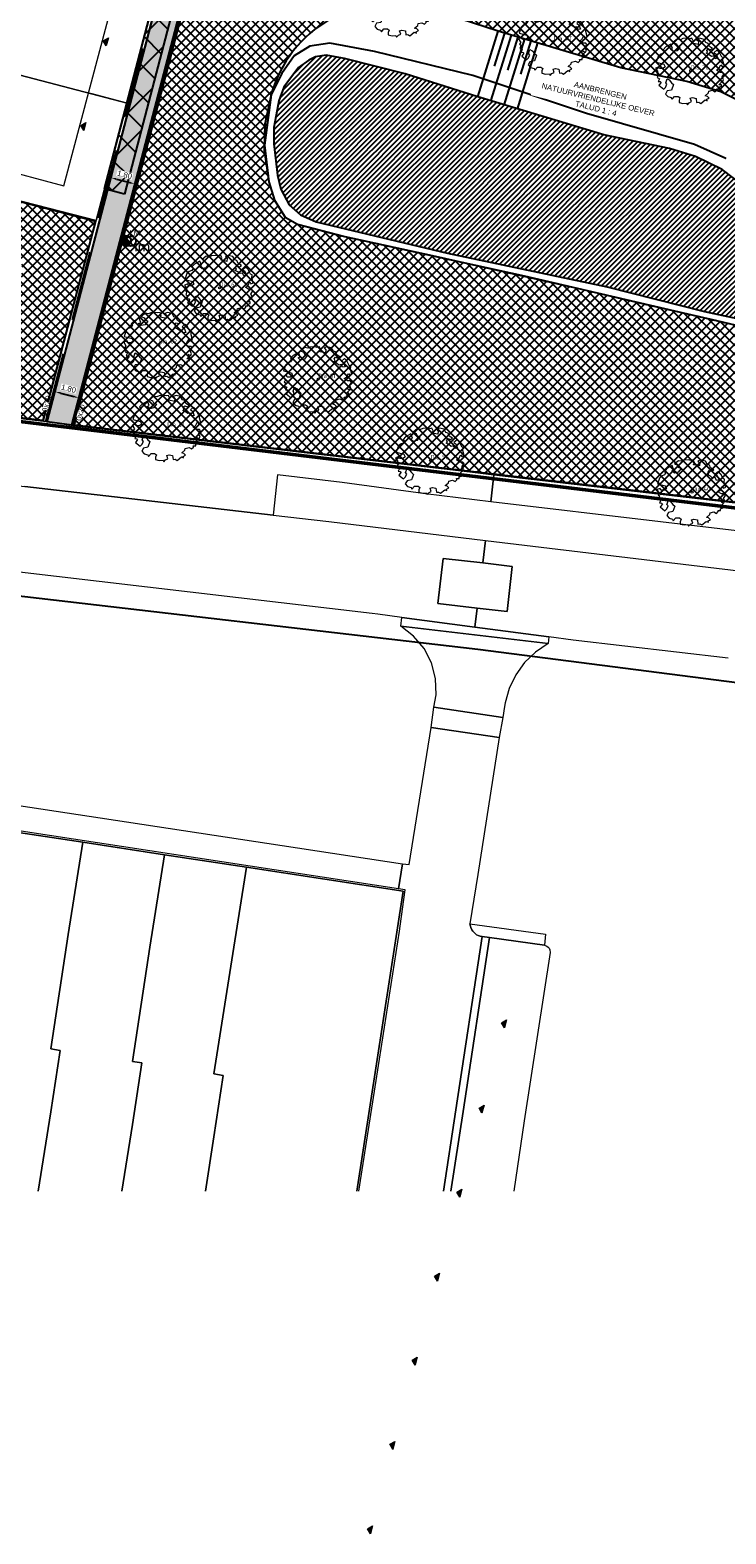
# Model space of a CAD drawing. Header units: metres. Extents: x 252743 to 254903, y 592696 to 593766.
# Tile 5 of 256: x 253705 to 253755, y 592801 to 592910. Entities that reach past the tile are written whole.
import ezdxf
from ezdxf.enums import TextEntityAlignment as Align
from ezdxf.lldxf.tags import DXFTag

# ---------------------------------------------------------------- set-up
doc = ezdxf.new("R2010")
doc.units = ezdxf.units.M
for name, pattern in [('DASHED', [19.05, 12.7, -6.35]), ('IMPORT-KG-KADASTRAAL-SO _2_', [0]), ('IMPORT-KG-PERCEEL-SO _2_', [0])]:
    doc.linetypes.add(name, pattern=pattern)
for name, color, linetype, lineweight in [('132034000_dwg', 8, 'Continuous', 5), ('ALGEMEEN WERKGRENS', 10, 'FENCELINE1', 50), ('B-BH-KG-GRENS_KADASTRAAL-G', 250, 'IMPORT-KG-KADASTRAAL-SO _2_', 18), ('B-BH-KG-GRENS_PERCEEL-G', 250, 'IMPORT-KG-PERCEEL-SO _2_', 18), ('B-BH-OG-TERREIN_OEVER-G', 250, 'Continuous', 18), ('B-BH-OG-WATER_MEER-G', 250, 'Continuous', 18), ('B-BH-VH-GESLOTENVERHARDING-G', 250, 'Continuous', 18), ('B-BH-VH-OPENVERHARDING-G', 250, 'Continuous', 18), ('B-BH-VH-OPENVERHARDING_STRAATBAKSTEEN-G', 250, 'Continuous', 18), ('B-BH-VH-OPENVERHARDING_TEGEL-G', 250, 'Continuous', 18), ('B-WE-GR-BOOM-S2', 8, 'Continuous', 9), ('B-WE-GR-BOOM_STAMDIAMETER-T', 7, 'Continuous', 25), ('N-woningen', 1, 'Continuous', 0)]:
    doc.layers.add(name, color=color, linetype=linetype, lineweight=lineweight)
for name, color, linetype in [('B-IN-LICHTMAST', 7, 'Continuous'), ('B-RI-DWA-BETON', 8, 'Continuous'), ('B-WATER-BOVENINSTEEK', 8, 'Continuous'), ('B-WATER-TE-BAGGEREN-WATERGANG', 140, 'Continuous'), ('B-WATER-TEKST-200', 7, 'Continuous'), ('N-GR-ARC-GROENVOORZIENING-N', 82, 'Continuous'), ('N-IN-TEKST 200', 7, 'Continuous'), ('N-KL-NUTSSTROOK', 10, 'Continuous'), ('N-WATER-TALUD', 7, 'Continuous'), ('N-WB-ARC-BETONTEGEL 30X30', 8, 'Continuous'), ('N-WB-BAND OPSLUITBAND 10x20', 7, 'DASHED'), ('N-WB-BAND TEKST 200', 7, 'Continuous'), ('N-WB-KANTVERHARDING', 2, 'Continuous'), ('N-WB-MAATVOERING-VERHARDINGEN', 7, 'Continuous')]:
    doc.layers.add(name, color=color, linetype=linetype)
doc.layers.add('B-WE-KG-GRENS_PERCEEL-G', color=7, linetype='KG-PERCEEL-SO', lineweight=18, true_color=0x00a6ff)
doc.layers.get('0').freeze()
doc.styles.add('N_STANDARD 200', font='arial.ttf', dxfattribs={"height": 0.4})
doc.styles.add('NLCS-ISO', font='txt')
doc.styles.get("Standard").update_dxf_attribs({"font": 'simplex.shx'})
doc.linetypes.add('FENCELINE1', pattern='A,6.35,-2.54,[133,ltypeshp.shx,S=2.54,R=0,X=-2.54,Y=0],-2.54,25.4', length=36.83)
tags = doc.linetypes.add('KG-PERCEEL-SO', pattern='A,5.5,-2,["P",Standard,S=1.8,R=0,X=-0.5,Y=-0.9],-2,5.5,-2,[5,NLCS.SHX,S=0.75,R=0,X=0,Y=0],-2', length=19).pattern_tags.tags
tags[6] = DXFTag(74, 10)
doc.dimstyles.new('N_DIMENSION 200', dxfattribs={"dimtxt": 0.4, "dimasz": 0.4, "dimexe": 0.125, "dimexo": 0.125, "dimgap": 0.25, "dimtad": 1, "dimzin": 3, "dimdsep": 46, "dimtxsty": 'N_STANDARD 200', "dimcen": 0, "dimazin": 3, "dimtfac": 1, "dimtix": 1, "dimtmove": 2, "dimatfit": 3, "dimfxl": 0.125, "dimfxlon": 1, "dimtfill": 1, "dimtolj": 1, "dimtzin": 0, "dimarcsym": 0})

# ---------------------------------------------------------------- blocks, each defined once
blk = doc.blocks.new('*D525')
at = {"layer": 'N-WB-MAATVOERING-VERHARDINGEN', "color": 0, "lineweight": -2, "transparency": 16777216}
for p, q in [((253706.56, 592883.43), (253706.59, 592883.55)), ((253706.95, 592883.33), (253707.91, 592883.08)), ((253708.3, 592882.98), (253708.33, 592883.1))]:
    blk.add_line(p, q, dxfattribs=at)
at = {"layer": 'N-WB-MAATVOERING-VERHARDINGEN', "color": 0, "transparency": 16777216}
for points in [[(253706.96, 592883.4), (253706.93, 592883.27), (253706.56, 592883.43)], [(253707.93, 592883.14), (253707.9, 592883.02), (253708.3, 592882.98)]]:
    blk.add_solid(points, dxfattribs=at)
at = {"layer": 'N-WB-MAATVOERING-VERHARDINGEN', "color": 0, "transparency": 16777216, "insert": (253707.54, 592883.65), "char_height": 0.4, "attachment_point": 5, "rotation": 345.3543, "style": 'N_STANDARD 200', "bg_fill": 3, "box_fill_scale": 1.1, "bg_fill_color": 256, "bg_fill_true_color": 13158600, "bg_fill_transparency": 0}
blk.add_mtext('\\A1;1.80', dxfattribs=at)
at = {"layer": 'Defpoints', "color": 0, "transparency": 16777216}
for p in [(253706.56, 592883.43), (253708.3, 592882.98), (253708.3, 592882.98)]:
    blk.add_point(p, dxfattribs=at)
blk = doc.blocks.new('*D549')
at = {"layer": 'N-WB-MAATVOERING-VERHARDINGEN', "color": 0, "lineweight": -2, "transparency": 16777216}
for p, q in [((253710.61, 592898.94), (253710.64, 592899.06)), ((253711, 592898.84), (253711.97, 592898.58)), ((253712.35, 592898.48), (253712.38, 592898.6))]:
    blk.add_line(p, q, dxfattribs=at)
at = {"layer": 'N-WB-MAATVOERING-VERHARDINGEN', "color": 0, "transparency": 16777216}
for points in [[(253711.01, 592898.9), (253710.98, 592898.77), (253710.61, 592898.94)], [(253711.98, 592898.65), (253711.95, 592898.52), (253712.35, 592898.48)]]:
    blk.add_solid(points, dxfattribs=at)
at = {"layer": 'N-WB-MAATVOERING-VERHARDINGEN', "color": 0, "transparency": 16777216, "insert": (253711.6, 592899.15), "char_height": 0.4, "attachment_point": 5, "rotation": 345.3543, "style": 'N_STANDARD 200', "bg_fill": 3, "box_fill_scale": 1.1, "bg_fill_color": 256, "bg_fill_true_color": 13158600, "bg_fill_transparency": 0}
blk.add_mtext('\\A1;1.80', dxfattribs=at)
at = {"layer": 'Defpoints', "color": 0, "transparency": 16777216}
for p in [(253710.61, 592898.94), (253712.35, 592898.48), (253712.35, 592898.48)]:
    blk.add_point(p, dxfattribs=at)
blk = doc.blocks.new('SGR-BOOM_06_ST')
at = {"linetype": 'Continuous', "flags": 128}
blk.add_lwpolyline([(2.7, 3.52), (2.53, 3.94), (2.2, 4.06), (1.94, 4.52), (1.27, 4.69), (0.86, 4.52), (1.11, 4.27), (1.06, 3.81), (0.23, 3.98), (0.35, 4.32), (0.18, 4.69), (-0.15, 4.61), (-0.49, 4.69), (-1.15, 4.65), (-1.49, 4.48), (-1.95, 4.57), (-2.54, 4.11), (-2.12, 3.9), (-1.99, 3.64), (-1.58, 3.44), (-1.99, 2.89), (-2.54, 2.77), (-2.92, 3.1), (-2.62, 3.22), (-2.87, 3.86), (-3.63, 3.43), (-4, 3.02), (-3.79, 2.85), (-4, 2.51), (-4.42, 2.35), (-4.72, 2.05), (-5.01, 1.21), (-3.88, 0.92), (-3.71, 0.54), (-4, 0.29), (-4.51, 0.29), (-4.6, 0.56), (-5.09, 0.38), (-4.76, -0.17), (-4.93, -0.38), (-4.72, -0.54), (-4.88, -1.01), (-4.53, -1.18), (-4.72, -1.55), (-4.42, -1.59), (-4.29, -1.71), (-4.62, -2.11), (-3.92, -2.68), (-3.67, -2.43), (-3.46, -1.97), (-3.63, -1.76), (-3.42, -1.17), (-3.12, -1.34), (-2.79, -1.76), (-2.5, -2.01), (-2.79, -2.81), (-3.42, -2.93), (-3.67, -3.39), (-3.33, -3.77), (-2.83, -3.9), (-2.77, -4.02), (-2.71, -4.15), (-2.33, -3.73), (-1.83, -3.73), (-1.57, -3.9), (-1.7, -4.27), (-1.7, -4.61), (-1.15, -4.74), (-0.61, -4.69), (-0.49, -4.94), (-0.23, -4.65), (0.1, -4.48), (-0.06, -4.01), (0.27, -3.9), (0.77, -4.02), (0.86, -4.61), (1.15, -4.57), (1.44, -4.74), (2.07, -4.23), (2.37, -4.36), (2.32, -4.15), (2.66, -3.98), (2.41, -3.73), (2.11, -3.64), (2.57, -3.23), (2.62, -2.98), (3.16, -2.85), (3.54, -3.06), (3.79, -2.81), (3.77, -2.63), (4.12, -2.63), (4.12, -2.39), (4.46, -2.26), (4.46, -2.05), (4.08, -2.05), (4.54, -1.59), (4.25, -1.42), (4.63, -1.55), (4.75, -1.26), (4.54, -0.92), (4.84, -0.46), (4.67, -0.25), (4.25, -0.25), (3.75, 0.08), (4.08, 0.29), (4.38, 0.84), (4.54, 0.59), (4.88, 0.71), (4.67, 1.43), (4.71, 1.89), (4.5, 1.97), (4.16, 2.64), (3.83, 3.01), (3.37, 2.6), (3.66, 2.43), (3.91, 1.8), (3.54, 1.72), (3.33, 2.14), (2.99, 2.05), (2.66, 2.31), (2.24, 2.51), (2.45, 2.68), (2.32, 2.93), (2.53, 3.18), (2.87, 3.06), (3.16, 3.23)], close=True, dxfattribs=at)
blk.add_circle((0, 0), 0.15)
at = {"layer": 'B-WE-GR-BOOM_STAMDIAMETER-T', "style": 'NLCS-ISO'}
blk.add_attdef('STAMDIAMETER', text='', height=0.3, dxfattribs=at).set_placement((0, 0), align=Align.BOTTOM_LEFT)
blk = doc.blocks.new('B_LICHTMAST')
blk.add_circle((0, 0), 0.9)
blk.add_point((0, 0))
blk.add_text('lm', height=1.8).set_placement((0.6, 0), align=Align.TOP_LEFT)
blk = doc.blocks.new('132034000_dwg_GWW-CAD Brk tekening 12A-1381409-Plot dakaanzicht')
at = {"layer": 'B-BH-KG-GRENS_KADASTRAAL-G', "color": 253, "linetype": 'Continuous', "lineweight": 9, "flags": 128}
for points in [[(253709161, 592905032), (253711784, 592904347), (253709545, 592895825), (253699930, 592898291), (253684274, 592902545), (253656595, 592910066), (253658879, 592918466), (253662951, 592917387)], [(253710781, 592911121), (253713385, 592910441), (253711784, 592904347)], [(253728423, 592825506), (253731786, 592847247), (253720433, 592848975), (253714498, 592849882), (253708564, 592850780), (253702631, 592851685), (253700067, 592852071), (253699930, 592898291), (253700067, 592852071), (253696706, 592852580), (253696669, 592852586), (253687651, 592853959)], [(253708564, 592850780), (253707506, 592844099), (253706245, 592835810), (253706937, 592835704), (253706254, 592831250), (253705330, 592825506)], [(253714498, 592849882), (253713434, 592843187), (253712160, 592834902), (253712852, 592834796), (253712168, 592830343), (253711393, 592825506)], [(253720433, 592848975), (253719361, 592842275), (253718055, 592833997), (253718747, 592833891), (253718063, 592829438), (253717450, 592825506)]]:
    blk.add_lwpolyline(points, dxfattribs=at)
at = {"layer": 'B-BH-KG-GRENS_PERCEEL-G', "color": 253, "linetype": 'Continuous', "lineweight": 9}
blk.add_line((253709161, 592905032), (253711784, 592904347), dxfattribs=at)
at = {"layer": 'B-BH-KG-GRENS_PERCEEL-G', "color": 253, "linetype": 'Continuous', "lineweight": 9, "flags": 128}
for points in [[(253728423, 592825506), (253731786, 592847247), (253720433, 592848975), (253714498, 592849882), (253708564, 592850780), (253702631, 592851685), (253700067, 592852071), (253699930, 592898291), (253709545, 592895825), (253711784, 592904347), (253713385, 592910441), (253714986, 592916533), (253716590, 592922622), (253718196, 592928717), (253719797, 592934811), (253721411, 592940945), (253718890, 592941606)], [(253713385, 592910441), (253711784, 592904347), (253709161, 592905032)], [(253711784, 592904347), (253709545, 592895825), (253699930, 592898291), (253684274, 592902545), (253684869, 592904792), (253685756, 592904551), (253686386, 592906929)], [(253699245, 592825506), (253700309, 592832163), (253700993, 592836616), (253700301, 592836722), (253701579, 592845012), (253702631, 592851685), (253708564, 592850780), (253707506, 592844099), (253706245, 592835810), (253706937, 592835704), (253706254, 592831250), (253705330, 592825506)], [(253705330, 592825506), (253706254, 592831250), (253706937, 592835704), (253706245, 592835810), (253707506, 592844099), (253708564, 592850780)], [(253708564, 592850780), (253714498, 592849882), (253713434, 592843187), (253712160, 592834902), (253712852, 592834796), (253712168, 592830343), (253711393, 592825506)], [(253711393, 592825506), (253712168, 592830343), (253712852, 592834796), (253712160, 592834902), (253713434, 592843187), (253714498, 592849882)], [(253714498, 592849882), (253720433, 592848975), (253719361, 592842275), (253718055, 592833997), (253718747, 592833891), (253718063, 592829438), (253717450, 592825506)], [(253717450, 592825506), (253718063, 592829438), (253718747, 592833891), (253718055, 592833997), (253719361, 592842275), (253720433, 592848975)], [(253720433, 592848975), (253731786, 592847247), (253728423, 592825506)]]:
    blk.add_lwpolyline(points, dxfattribs=at)
blk = doc.blocks.new('132034000_dwg_GWW-CAD Bgt tekening 12A-1381416-Plot dakaanzicht')
at = {"layer": 'B-BH-OG-TERREIN_OEVER-G', "color": 253, "lineweight": 9, "flags": 128}
for points in [[(253758095, 592887742), (253740542, 592891823), (253727228, 592894759), (253724124, 592895574), (253723229, 592896085), (253722456, 592897312), (253722041, 592898627), (253721720, 592900928), (253721755, 592902810), (253722209, 592904930), (253722990, 592906481), (253723890, 592907762), (253725027, 592908476), (253726462, 592908681), (253729716, 592908074), (253736820, 592906351), (253745056, 592903579), (253752906, 592901346), (253755173, 592900324)], [(253756398, 592898402), (253754896, 592899535), (253752969, 592900482), (253751088, 592901052), (253746314, 592902054), (253737192, 592904787), (253731927, 592906473), (253727529, 592907568), (253726212, 592907807), (253725435, 592907692), (253724941, 592907458), (253724210, 592906919), (253723147, 592905486), (253722767, 592904499), (253722409, 592902571), (253722405, 592901394), (253722681, 592899111), (253722914, 592898098), (253723522, 592896967), (253724343, 592896235), (253725472, 592895738), (253734995, 592893475), (253746565, 592891018), (253753619, 592889233), (253757805, 592888350)]]:
    blk.add_lwpolyline(points, dxfattribs=at)
at = {"layer": 'B-BH-OG-WATER_MEER-G', "color": 253, "lineweight": 9, "flags": 128}
blk.add_lwpolyline([(253757805, 592888350), (253753619, 592889233), (253746565, 592891018), (253734995, 592893475), (253725472, 592895738), (253724343, 592896235), (253723522, 592896967), (253722914, 592898098), (253722681, 592899111), (253722405, 592901394), (253722409, 592902571), (253722767, 592904499), (253723147, 592905486), (253724210, 592906919), (253724941, 592907458), (253725435, 592907692), (253726212, 592907807), (253727529, 592907568), (253731927, 592906473), (253737192, 592904787), (253746314, 592902054), (253751088, 592901052), (253752969, 592900482), (253754896, 592899535), (253756398, 592898402)], dxfattribs=at)
at = {"layer": 'B-BH-VH-GESLOTENVERHARDING-G', "color": 253, "lineweight": 9, "flags": 128}
blk.add_lwpolyline([(253710229, 592875884), (253722363, 592874481), (253726394, 592874015), (253737753, 592872654), (253737548, 592871023), (253734676, 592871356), (253734297, 592868078), (253737137, 592867749), (253736965, 592866375), (253731688, 592867072), (253729936, 592867303), (253729531, 592867366), (253657389, 592875820), (253654207, 592876106), (253651817, 592876370), (253651361, 592876389), (253649893, 592876587), (253650426, 592882791), (253652597, 592882542), (253654909, 592882277), (253659600, 592881739), (253701581, 592876885), (253704362, 592876563), (253706653, 592876298)], close=True, dxfattribs=at)
blk.add_lwpolyline([(253755329, 592864132), (253744099, 592865433), (253742346, 592865664), (253736965, 592866375), (253737137, 592867749), (253739313, 592867497), (253739693, 592870775), (253737548, 592871023), (253737753, 592872654), (253788372, 592866587)], dxfattribs=at)
at = {"layer": 'B-BH-VH-OPENVERHARDING-G', "color": 253, "lineweight": 9, "flags": 128}
for points in [[(253726577, 592952518), (253719289, 592924629), (253718998, 592923515), (253718088, 592920033), (253707880, 592880973), (253705715, 592881284), (253709541, 592895826), (253721412, 592940945), (253724603, 592953073)], [(253737548, 592871023), (253739693, 592870775), (253739313, 592867497), (253737137, 592867749), (253734297, 592868078), (253734676, 592871356)]]:
    blk.add_lwpolyline(points, close=True, dxfattribs=at)
for points in [[(253650151, 592887741), (253705715, 592881284), (253707880, 592880973), (253736605, 592877613), (253738357, 592877410), (253738134, 592875460), (253733394, 592876022), (253727368, 592876853), (253722687, 592877403), (253722363, 592874481), (253710229, 592875884), (253706653, 592876298), (253704362, 592876563)], [(253762733, 592872546), (253738134, 592875460), (253738357, 592877410), (253754367, 592875551), (253775034, 592873153)], [(253646489, 592862194), (253668071, 592858916), (253688128, 592855844), (253709828, 592852558), (253723027, 592850548), (253731741, 592849225), (253731446, 592847413), (253646226, 592860416), (253644175, 592846249), (253641845, 592829955), (253653984, 592828133), (253653975, 592828079), (253656534, 592827638), (253656553, 592827747), (253656940, 592827689), (253671910, 592825506)], [(253728563, 592825506), (253729820, 592833517), (253731521, 592844353), (253731573, 592844703), (253731937, 592847328), (253731446, 592847413), (253731741, 592849225), (253732217, 592849164), (253733807, 592859092), (253738743, 592858368), (253737182, 592848453), (253736626, 592844869), (253736660, 592844709), (253736691, 592844597), (253736759, 592844450), (253736833, 592844341), (253736919, 592844240), (253736999, 592844163), (253737109, 592844085), (253737207, 592844038), (253737372, 592843973), (253737504, 592843951), (253735606, 592831386), (253734706, 592825506)], [(253735238, 592825506), (253736122, 592831281), (253738030, 592843877), (253742023, 592843318)], [(253742023, 592843318), (253742189, 592843261), (253742293, 592843190), (253742364, 592843105), (253742414, 592842979), (253742433, 592842796), (253740553, 592830600), (253739793, 592825506)]]:
    blk.add_lwpolyline(points, dxfattribs=at)
at = {"layer": 'B-BH-VH-OPENVERHARDING_STRAATBAKSTEEN-G', "color": 253, "lineweight": 9, "flags": 128}
for points in [[(253736965, 592866375), (253742346, 592865664), (253742281, 592865176), (253731604, 592866437), (253731688, 592867072)], [(253742281, 592865176), (253741373, 592864567), (253740586, 592863807), (253739946, 592862921), (253739471, 592861936), (253739178, 592860882), (253739136, 592860627), (253739004, 592859819), (253733995, 592860561), (253734169, 592861476), (253734131, 592862650), (253733836, 592863786), (253733297, 592864829), (253732540, 592865728), (253731604, 592866437)], [(253739004, 592859819), (253738743, 592858368), (253733807, 592859092), (253733995, 592860561)]]:
    blk.add_lwpolyline(points, close=True, dxfattribs=at)
for points in [[(253734706, 592825506), (253735606, 592831386), (253737504, 592843951), (253738030, 592843877)], [(253738030, 592843877), (253736122, 592831281), (253735238, 592825506)]]:
    blk.add_lwpolyline(points, dxfattribs=at)
at = {"layer": 'B-BH-VH-OPENVERHARDING_TEGEL-G', "color": 253, "lineweight": 9, "flags": 128}
blk.add_lwpolyline([(253736626, 592844869), (253742094, 592844123), (253742023, 592843318), (253738030, 592843877), (253737504, 592843951), (253737372, 592843973), (253737207, 592844038), (253737109, 592844085), (253736999, 592844163), (253736919, 592844240), (253736833, 592844341), (253736759, 592844450), (253736691, 592844597), (253736660, 592844709)], close=True, dxfattribs=at)
blk = doc.blocks.new('132034000_dwg-1357416-Plot dakaanzicht')
for name in ['132034000_dwg_GWW-CAD Brk tekening 12A-1381409-Plot dakaanzicht', '132034000_dwg_GWW-CAD Bgt tekening 12A-1381416-Plot dakaanzicht']:
    blk.add_blockref(name, (0, 0))
blk = doc.blocks.new('LICHTMAST-BLOCK')
h = blk.add_hatch()
h.set_pattern_fill('ANSI31', color=256, scale=0.005)
edge = h.paths.add_edge_path()
edge.add_line((0.35, -0.13), (-0.35, 0.13))
edge.add_arc((0, 0), 0.373, 160.1369, 245.7021)
edge.add_arc((0, 0), 0.373, 245.7021, 340.1369)
blk.add_lwpolyline([(0.35, -0.13), (-0.35, 0.13, 0.391721), (-0.15, -0.34, 0.43707)], format="xyb", close=True)
blk.add_circle((0, 0), 0.373)
at = {"layer": 'N-IN-TEKST 200', "style": 'N_STANDARD 200'}
blk.add_attdef('LICHTMAST', (0.26, 0.36), '', height=0.4, dxfattribs=at)

msp = doc.modelspace()

# ---------------------------------------------------------------- hatches: boundary and pattern name
at = {"layer": 'B-WATER-TE-BAGGEREN-WATERGANG'}
h = msp.add_hatch(dxfattribs=at)
h.set_pattern_fill('ANSI31', color=256, scale=0.083)
h.paths.add_polyline_path([(253727.529, 592907.568), (253726.212, 592907.807), (253725.435, 592907.692), (253724.941, 592907.458), (253724.21, 592906.919), (253723.147, 592905.486), (253722.767, 592904.499), (253722.409, 592902.571), (253722.405, 592901.394), (253722.681, 592899.111), (253722.914, 592898.098), (253723.522, 592896.967), (253724.343, 592896.235), (253725.472, 592895.738), (253734.995, 592893.475), (253746.565, 592891.018), (253753.619, 592889.233), (253757.805, 592888.35), (253759.043, 592887.982), (253759.68, 592887.71), (253761.189, 592886.952), (253763.179, 592886.094), (253766.384, 592885.101), (253771.205, 592884.076), (253779.389, 592882.593), (253789.455, 592880.799), (253796.983, 592879.93), (253807.425, 592878.135), (253809.518, 592877.753), (253810.106, 592877.751), (253810.389, 592877.75), (253810.686, 592877.907), (253810.89, 592878.166), (253811.043, 592878.737), (253811.005, 592879.207), (253810.653, 592879.514), (253801.082, 592881.66), (253790.285, 592882.844), (253775.327, 592885.546), (253767.237, 592887.17), (253765.45, 592887.692), (253764.064, 592888.261), (253763.195, 592888.946), (253762.562, 592889.677), (253761.367, 592891.493), (253759.542, 592894.933), (253757.76, 592897.104), (253756.398, 592898.402), (253754.896, 592899.535), (253752.969, 592900.482), (253751.088, 592901.052), (253746.314, 592902.054), (253737.192, 592904.787), (253731.927, 592906.473)])
at = {"layer": 'N-GR-ARC-GROENVOORZIENING-N'}
h = msp.add_hatch(dxfattribs=at)
h.set_pattern_fill('ANSI37', color=256, scale=0.15)
h.paths.add_polyline_path([(253707.943, 592881.016), (253718.885, 592922.739), (253765.055, 592910.148), (253763.941, 592906.205), (253785.925, 592900.354), (253796.088, 592897.609), (253794.913, 592893.252), (253819.579, 592886.059), (253819.009, 592884.054), (253844.028, 592876.841), (253840.995, 592866.466), (253833.17, 592866.614), (253816.629, 592868.15), (253814.6, 592868.542)])
edge = h.paths.add_edge_path(flags=16)
edge.add_line((253722.209, 592904.93), (253721.727, 592901.298))
edge.add_line((253721.727, 592901.298), (253722.041, 592898.627))
edge.add_line((253722.041, 592898.627), (253722.456, 592897.312))
edge.add_line((253722.456, 592897.312), (253723.229, 592896.085))
edge.add_line((253723.229, 592896.085), (253724.124, 592895.574))
edge.add_line((253724.124, 592895.574), (253727.559, 592894.686))
edge.add_line((253727.559, 592894.686), (253733.885, 592893.291))
edge.add_line((253733.885, 592893.291), (253744.383, 592890.93))
edge.add_line((253744.383, 592890.93), (253749.318, 592889.782))
edge.add_line((253749.318, 592889.782), (253754.074, 592888.677))
edge.add_line((253754.074, 592888.677), (253756.328, 592888.153))
edge.add_line((253756.328, 592888.153), (253758.095, 592887.742))
edge.add_line((253758.095, 592887.742), (253760.949, 592886.606))
edge.add_line((253760.949, 592886.606), (253763.368, 592884.869))
edge.add_line((253763.368, 592884.869), (253766.371, 592883.413))
edge.add_line((253766.371, 592883.413), (253770.864, 592882.337))
edge.add_line((253770.864, 592882.337), (253778.782, 592880.989))
edge.add_line((253778.782, 592880.989), (253789.24, 592879.208))
edge.add_line((253789.24, 592879.208), (253796.011, 592878.267))
edge.add_line((253796.011, 592878.267), (253799.44, 592877.888))
edge.add_line((253799.44, 592877.888), (253808.408, 592875.993))
edge.add_line((253808.408, 592875.993), (253810.426, 592875.601))
edge.add_line((253810.426, 592875.601), (253824.579, 592872.653))
edge.add_line((253824.579, 592872.653), (253833.838, 592871.128))
edge.add_arc((253834.516, 592874.541), 3.479, 258.75951, 423.88943)
edge.add_line((253836.048, 592877.665), (253831.841, 592878.89))
edge.add_line((253831.841, 592878.89), (253820.688, 592882.137))
edge.add_line((253820.688, 592882.137), (253812.984, 592884.115))
edge.add_line((253812.984, 592884.115), (253801.904, 592886.6))
edge.add_line((253801.904, 592886.6), (253791.003, 592887.795))
edge.add_line((253791.003, 592887.795), (253776.264, 592890.458))
edge.add_line((253776.264, 592890.458), (253768.432, 592892.03))
edge.add_line((253768.432, 592892.03), (253767.105, 592892.418))
edge.add_line((253767.105, 592892.418), (253766.636, 592892.61))
edge.add_line((253766.636, 592892.61), (253766.558, 592892.701))
edge.add_line((253766.558, 592892.701), (253765.673, 592894.045))
edge.add_line((253765.673, 592894.045), (253763.724, 592897.718))
edge.add_line((253763.724, 592897.718), (253761.431, 592900.513))
edge.add_line((253761.431, 592900.513), (253759.639, 592902.22))
edge.add_line((253759.639, 592902.22), (253757.528, 592903.813))
edge.add_line((253757.528, 592903.813), (253754.809, 592905.149))
edge.add_line((253754.809, 592905.149), (253752.329, 592905.9))
edge.add_line((253752.329, 592905.9), (253747.547, 592906.904))
edge.add_line((253747.547, 592906.904), (253738.672, 592909.563))
edge.add_line((253738.672, 592909.563), (253733.295, 592911.285))
edge.add_arc((253730.956, 592902.518), 9.074, 75.06504, 164.58242)
h = msp.add_hatch(dxfattribs=at)
h.set_pattern_fill('ANSI37', color=256, scale=0.15)
h.paths.add_polyline_path([(253650.608, 592887.746), (253656.657, 592909.962), (253683.073, 592902.82), (253696.619, 592899.139), (253709.484, 592895.789), (253705.678, 592881.339)])
edge = h.paths.add_edge_path(flags=16)
edge.add_line((253667.84, 592902.662), (253662.719, 592903.59))
edge.add_arc((253662.647, 592899.059), 4.531, 89.07953, 244.93565)
edge.add_line((253660.727, 592894.955), (253665.507, 592893.937))
edge.add_line((253665.507, 592893.937), (253682.541, 592890.749))
edge.add_line((253682.541, 592890.749), (253698.485, 592888.287))
edge.add_arc((253699.821, 592892.421), 4.345, 252.09531, 433.88378)
edge.add_line((253701.027, 592896.596), (253684.441, 592899.431))
edge.add_line((253684.441, 592899.431), (253667.84, 592902.662))
at = {"layer": 'N-KL-NUTSSTROOK'}
h = msp.add_hatch(dxfattribs=at)
h.set_pattern_fill('ANSI37', color=256, scale=0.5)
h.set_pattern_definition([(45, (-0.6205, 0.1619), (-1.122532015, 1.122532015), []), (135, (-0.6205, 0.1619), (-1.122532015, -1.122532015), [])])
h.paths.add_polyline_path([(253711.599, 592897.74), (253710.148, 592898.119), (253724.504, 592953.056), (253725.956, 592952.677)])
at = {"layer": 'N-WB-ARC-BETONTEGEL 30X30'}
h = msp.add_hatch(dxfattribs=at)
h.set_pattern_fill('AR-B88', color=256, scale=0.002, angle=255.05, style=0)
h.set_pattern_definition([(255.05, (253726.5051, 592952.63837), (0.392644, -0.1048415), []), (345.05, (253726.5051, 592952.63837), (0.4450646, 0.0914805), [0.4064, -0.4064])])
h.paths.add_polyline_path([(253724.764, 592953.093), (253726.505, 592952.638), (253707.783, 592880.998), (253705.987, 592881.245)])
at = {"layer": 'N-woningen'}
h = msp.add_hatch(color=256, dxfattribs=at)
h.dxf.hatch_style = 1
h.paths.add_polyline_path([(253710.266, 592908.491), (253710.052, 592908.857), (253710.419, 592909.071)])
h = msp.add_hatch(color=256, dxfattribs=at)
h.dxf.hatch_style = 1
h.paths.add_polyline_path([(253708.643, 592902.364), (253708.429, 592902.73), (253708.796, 592902.944)])
h = msp.add_hatch(color=256, dxfattribs=at)
h.dxf.hatch_style = 1
h.paths.add_polyline_path([(253739.13, 592837.329), (253738.916, 592837.695), (253739.282, 592837.909)])
h = msp.add_hatch(color=256, dxfattribs=at)
h.dxf.hatch_style = 1
h.paths.add_polyline_path([(253737.493, 592831.152), (253737.279, 592831.519), (253737.645, 592831.733)])
h = msp.add_hatch(color=256, dxfattribs=at)
h.dxf.hatch_style = 1
h.paths.add_polyline_path([(253735.879, 592825.063), (253735.665, 592825.429), (253736.031, 592825.643)])
h = msp.add_hatch(color=256, dxfattribs=at)
h.dxf.hatch_style = 1
h.paths.add_polyline_path([(253734.266, 592818.973), (253734.052, 592819.339), (253734.418, 592819.553)])
h = msp.add_hatch(color=256, dxfattribs=at)
h.dxf.hatch_style = 1
h.paths.add_polyline_path([(253732.652, 592812.883), (253732.438, 592813.25), (253732.804, 592813.464)])
h = msp.add_hatch(color=256, dxfattribs=at)
h.dxf.hatch_style = 1
h.paths.add_polyline_path([(253731.038, 592806.794), (253730.824, 592807.16), (253731.19, 592807.374)])
h = msp.add_hatch(color=256, dxfattribs=at)
h.dxf.hatch_style = 1
h.paths.add_polyline_path([(253729.414, 592800.667), (253729.2, 592801.033), (253729.567, 592801.247)])

# ---------------------------------------------------------------- linework, layer by layer
at = {"layer": 'ALGEMEEN WERKGRENS', "ltscale": 0.3}
msp.add_lwpolyline([(253983.948, 592985.984), (253988.356, 592968.321, 0.1289465), (253974.268, 592955.251), (253970.42, 592946.86, -0.0837852), (253948.449, 592913.715, -0.0902593), (253907.253, 592881.588, -0.1560296), (253824.23, 592866.907), (253796.762, 592870.057), (253704.006, 592881.266), (253656.435, 592886.703), (253655.952, 592882.139), (253632.241, 592884.776), (253632.842, 592889.399), (253559.131, 592897.409), (253563.346, 592914.795), (253595.548, 592909.737), (253609.743, 592910.353), (253615.994, 592914.937), (253624.665, 592952.498), (253653.936, 592964.341), (253680.397, 593069.451), (253685.732, 593068.089)], format="xyb", dxfattribs=at)
at = {"layer": 'B-RI-DWA-BETON'}
for p, q in [((253737.19, 592864.759), (253690.525, 592870.173)), ((253774.434, 592859.954), (253737.19, 592864.759))]:
    msp.add_line(p, q, dxfattribs=at)
at = {"layer": 'B-WATER-BOVENINSTEEK'}
for points in [[(253755.173, 592900.324), (253752.906, 592901.346), (253745.056, 592903.579), (253736.82, 592906.351), (253729.716, 592908.074), (253726.462, 592908.681), (253725.027, 592908.476), (253723.89, 592907.762), (253722.99, 592906.481), (253722.209, 592904.93), (253721.755, 592902.81), (253721.72, 592900.928), (253722.041, 592898.627), (253722.456, 592897.312), (253723.229, 592896.085), (253724.124, 592895.574), (253727.228, 592894.759), (253740.542, 592891.823), (253758.095, 592887.742)], [(253756.398, 592898.402), (253754.896, 592899.535), (253752.969, 592900.482), (253751.088, 592901.052), (253746.314, 592902.054), (253737.192, 592904.787), (253731.927, 592906.473), (253727.529, 592907.568), (253726.212, 592907.807), (253725.435, 592907.692), (253724.941, 592907.458), (253724.21, 592906.919), (253723.147, 592905.486), (253722.767, 592904.499), (253722.409, 592902.571), (253722.405, 592901.394), (253722.681, 592899.111), (253722.914, 592898.098), (253723.522, 592896.967), (253724.343, 592896.235), (253725.472, 592895.738), (253734.995, 592893.475), (253746.565, 592891.018), (253753.619, 592889.233), (253757.805, 592888.35)]]:
    msp.add_lwpolyline(points, dxfattribs=at)
at = {"layer": 'B-WE-KG-GRENS_PERCEEL-G', "ltscale": 0.5}
for points in [[(253711.784, 592904.347), (253687.39, 592910.717)], [(253711.784, 592904.347), (253713.385, 592910.441)], [(253699.93, 592898.291), (253709.545, 592895.825), (253711.784, 592904.347)]]:
    msp.add_lwpolyline(points, dxfattribs=at)
at = {"layer": 'N-GR-ARC-GROENVOORZIENING-N'}
for points in [[(253707.943, 592881.016), (253718.885, 592922.739), (253765.055, 592910.148), (253763.941, 592906.205), (253785.925, 592900.354), (253796.088, 592897.609), (253794.913, 592893.252), (253819.579, 592886.059), (253819.009, 592884.054), (253844.028, 592876.841), (253840.995, 592866.466), (253833.17, 592866.614), (253816.629, 592868.15), (253814.6, 592868.542)], [(253650.608, 592887.746), (253656.657, 592909.962), (253683.073, 592902.82), (253696.619, 592899.139), (253709.484, 592895.789), (253705.678, 592881.339)]]:
    msp.add_lwpolyline(points, close=True, dxfattribs=at)
at = {"layer": 'N-KL-NUTSSTROOK'}
msp.add_lwpolyline([(253711.599, 592897.74), (253710.148, 592898.119), (253724.504, 592953.056), (253725.956, 592952.677)], close=True, dxfattribs=at)
at = {"layer": 'N-WATER-TALUD'}
for p, q in [((253737.192, 592904.787), (253738.672, 592909.563)), ((253738.147, 592904.491), (253739.63, 592909.276)), ((253738.41, 592907.027), (253739.151, 592909.42)), ((253739.102, 592904.195), (253740.588, 592908.989)), ((253739.365, 592906.731), (253740.109, 592909.133)), ((253740.058, 592903.899), (253741.546, 592908.702)), ((253740.32, 592906.435), (253741.067, 592908.846))]:
    msp.add_line(p, q, dxfattribs=at)
msp.add_lwpolyline([(253757.528, 592903.813), (253754.809, 592905.149), (253752.329, 592905.9), (253747.547, 592906.904), (253738.672, 592909.563), (253733.295, 592911.285, 0.4117486), (253722.209, 592904.93), (253721.727, 592901.298), (253722.041, 592898.627), (253722.456, 592897.312), (253723.229, 592896.085), (253724.124, 592895.574), (253727.559, 592894.686), (253733.885, 592893.291), (253744.383, 592890.93), (253749.318, 592889.782), (253754.074, 592888.677), (253756.328, 592888.153)], format="xyb", dxfattribs=at)
at = {"layer": 'N-WB-ARC-BETONTEGEL 30X30'}
msp.add_lwpolyline([(253724.764, 592953.093), (253726.505, 592952.638), (253707.783, 592880.998), (253705.987, 592881.245)], close=True, dxfattribs=at)
at = {"layer": 'N-WB-BAND OPSLUITBAND 10x20', "ltscale": 0.4}
for p, q in [((253705.888, 592881.259), (253724.667, 592953.119)), ((253707.88, 592880.973), (253726.577, 592952.518))]:
    msp.add_line(p, q, dxfattribs=at)
at = {"layer": 'N-WB-KANTVERHARDING'}
for p, q in [((253705.987, 592881.245), (253724.764, 592953.093)), ((253707.783, 592880.998), (253726.506, 592952.64))]:
    msp.add_line(p, q, dxfattribs=at)
at = {"layer": 'N-woningen', "color": 6}
msp.add_lwpolyline([(253708.634, 592944.464), (253697.083, 592901.044), (253707.187, 592898.336), (253718.742, 592941.775)], close=True, dxfattribs=at)
at = {"layer": 'N-woningen'}
for points in [[(253689.004, 592916.807), (253687.39, 592910.717), (253711.784, 592904.347), (253713.385, 592910.441), (253689.004, 592916.807)], [(253687.39, 592910.717), (253685.756, 592904.551), (253684.869, 592904.792), (253684.274, 592902.545), (253699.93, 592898.291), (253709.545, 592895.825), (253711.784, 592904.347), (253687.39, 592910.717)], [(253710.266, 592908.491), (253710.052, 592908.857), (253710.419, 592909.071)], [(253710.266, 592908.491), (253710.052, 592908.857), (253710.419, 592909.071)], [(253708.643, 592902.364), (253708.429, 592902.73), (253708.796, 592902.944)], [(253708.643, 592902.364), (253708.429, 592902.73), (253708.796, 592902.944)], [(253739.13, 592837.329), (253738.916, 592837.695), (253739.282, 592837.909)], [(253739.13, 592837.329), (253738.916, 592837.695), (253739.282, 592837.909)], [(253737.493, 592831.152), (253737.279, 592831.519), (253737.645, 592831.733)], [(253737.493, 592831.152), (253737.279, 592831.519), (253737.645, 592831.733)], [(253735.879, 592825.063), (253735.665, 592825.429), (253736.031, 592825.643)], [(253735.879, 592825.063), (253735.665, 592825.429), (253736.031, 592825.643)], [(253734.266, 592818.973), (253734.052, 592819.339), (253734.418, 592819.553)], [(253734.266, 592818.973), (253734.052, 592819.339), (253734.418, 592819.553)], [(253732.652, 592812.883), (253732.438, 592813.25), (253732.804, 592813.464)], [(253732.652, 592812.883), (253732.438, 592813.25), (253732.804, 592813.464)], [(253731.038, 592806.794), (253730.824, 592807.16), (253731.19, 592807.374)], [(253731.038, 592806.794), (253730.824, 592807.16), (253731.19, 592807.374)], [(253729.414, 592800.667), (253729.2, 592801.033), (253729.567, 592801.247)], [(253729.414, 592800.667), (253729.2, 592801.033), (253729.567, 592801.247)]]:
    msp.add_lwpolyline(points, close=True, dxfattribs=at)

# ---------------------------------------------------------------- block references
at = {"layer": '132034000_dwg', "color": 253, "lineweight": 9, "xscale": 0.001, "yscale": 0.001, "zscale": 0.001}
msp.add_blockref('132034000_dwg-1357416-Plot dakaanzicht', (0, 0), dxfattribs=at)
at = {"layer": 'B-IN-LICHTMAST', "xscale": 0.4, "yscale": 0.4, "zscale": 0.4}
msp.add_blockref('B_LICHTMAST', (253712.051, 592894.337, -0.631), dxfattribs=at)
at = {"layer": 'B-WE-GR-BOOM-S2'}
ref = msp.add_blockref('SGR-BOOM_06_ST', (253731.557, 592911.589, -0.901), dxfattribs=dict(at, xscale=0.5, yscale=0.5, zscale=0.5))
ref.add_attrib('STAMDIAMETER', 'Dia 66', dxfattribs={"layer": 'B-WE-GR-BOOM_STAMDIAMETER-T', "height": 0.3, "style": 'NLCS-ISO'}).set_placement((253731.557, 592911.589, -0.901), align=Align.BOTTOM_LEFT)
ref = msp.add_blockref('SGR-BOOM_06_ST', (253718.477, 592890.96, -1.065), dxfattribs=dict(at, xscale=0.5, yscale=0.5, zscale=0.5))
ref.add_attrib('STAMDIAMETER', 'Dia 68', dxfattribs={"layer": 'B-WE-GR-BOOM_STAMDIAMETER-T', "height": 0.3, "style": 'NLCS-ISO'}).set_placement((253718.477, 592890.96, -1.065), align=Align.BOTTOM_LEFT)
ref = msp.add_blockref('SGR-BOOM_06_ST', (253714.076, 592886.831, -0.654), dxfattribs=dict(at, xscale=0.5, yscale=0.5, zscale=0.5))
ref.add_attrib('STAMDIAMETER', 'Dia 82', dxfattribs={"layer": 'B-WE-GR-BOOM_STAMDIAMETER-T', "height": 0.3, "style": 'NLCS-ISO'}).set_placement((253714.076, 592886.831, -0.654), align=Align.BOTTOM_LEFT)
ref = msp.add_blockref('SGR-BOOM_06_ST', (253725.625, 592884.338, -0.661), dxfattribs=dict(at, xscale=0.5, yscale=0.5, zscale=0.5))
ref.add_attrib('STAMDIAMETER', 'Dia 81', dxfattribs={"layer": 'B-WE-GR-BOOM_STAMDIAMETER-T', "height": 0.3, "style": 'NLCS-ISO'}).set_placement((253725.625, 592884.338, -0.661), align=Align.BOTTOM_LEFT)
ref = msp.add_blockref('SGR-BOOM_06_ST', (253714.687, 592880.816, -0.495), dxfattribs=dict(at, xscale=0.5, yscale=0.5, zscale=0.5))
ref.add_attrib('STAMDIAMETER', 'Dia 61', dxfattribs={"layer": 'B-WE-GR-BOOM_STAMDIAMETER-T', "height": 0.3, "style": 'NLCS-ISO'}).set_placement((253714.687, 592880.816, -0.495), align=Align.BOTTOM_LEFT)
ref = msp.add_blockref('SGR-BOOM_06_ST', (253733.774, 592878.447, -0.497), dxfattribs=dict(at, xscale=0.5, yscale=0.5, zscale=0.5))
ref.add_attrib('STAMDIAMETER', 'Dia 56', dxfattribs={"layer": 'B-WE-GR-BOOM_STAMDIAMETER-T', "height": 0.3, "style": 'NLCS-ISO'}).set_placement((253733.774, 592878.447, -0.497), align=Align.BOTTOM_LEFT)
ref = msp.add_blockref('SGR-BOOM_06_ST', (253752.715, 592876.147, -0.511), dxfattribs=dict(at, xscale=0.5, yscale=0.5, zscale=0.5))
ref.add_attrib('STAMDIAMETER', 'Dia 40', dxfattribs={"layer": 'B-WE-GR-BOOM_STAMDIAMETER-T', "height": 0.3, "style": 'NLCS-ISO'}).set_placement((253752.715, 592876.147, -0.511), align=Align.BOTTOM_LEFT)
at = {"layer": 'N-IN-TEKST 200'}
msp.add_blockref('LICHTMAST-BLOCK', (253711.693, 592894.375), dxfattribs=at).add_auto_attribs({'LICHTMAST': 'LM'})

# ---------------------------------------------------------------- next in the draw order: texts
at = {"layer": 'B-WATER-TEKST-200', "insert": (253745.706, 592903.753, 0.313), "char_height": 0.4, "width": 9.6372, "attachment_point": 8, "rotation": 346.03994, "style": 'N_STANDARD 200', "bg_fill": 3, "box_fill_scale": 1, "bg_fill_color": 256, "bg_fill_transparency": 0}
msp.add_mtext('AANBRENGEN NATUURVRIENDELIJKE OEVER TALUD 1 : 4', dxfattribs=at)
at = {"layer": 'N-WB-BAND TEKST 200', "char_height": 0.4, "width": 0.58497, "attachment_point": 8, "rotation": 75.30709, "style": 'N_STANDARD 200', "bg_fill": 3, "box_fill_scale": 1, "bg_fill_color": 256, "bg_fill_transparency": 0}
for insert in [(253706.111, 592882.352), (253708.557, 592881.721)]:
    msp.add_mtext('10x20', dxfattribs=dict(at, insert=insert))

# ---------------------------------------------------------------- next in the draw order: dimensions: what is measured, and where the dimension line sits
at = {"layer": 'N-WB-MAATVOERING-VERHARDINGEN'}
dim = msp.add_aligned_dim(p1=(253710.611, 592898.938), p2=(253712.352, 592898.482), distance=0, dimstyle='N_DIMENSION 200', override={"dimfxl": 0.0125}, dxfattribs=at)
dim.commit()
dim.dimension.update_dxf_attribs({"geometry": '*D549', "text_midpoint": (253711.597, 592899.149)})

# ---------------------------------------------------------------- next in the draw order: block references
at = {"layer": 'B-WE-GR-BOOM-S2'}
ref = msp.add_blockref('SGR-BOOM_06_ST', (253742.683, 592908.809, -0.852), dxfattribs=dict(at, xscale=0.5, yscale=0.5, zscale=0.5))
ref.add_attrib('STAMDIAMETER', 'Dia 67', dxfattribs={"layer": 'B-WE-GR-BOOM_STAMDIAMETER-T', "height": 0.3, "style": 'NLCS-ISO'}).set_placement((253742.683, 592908.809, -0.852), align=Align.BOTTOM_LEFT)
ref = msp.add_blockref('SGR-BOOM_06_ST', (253752.621, 592906.694, -0.914), dxfattribs=dict(at, xscale=0.5, yscale=0.5, zscale=0.5))
ref.add_attrib('STAMDIAMETER', 'Dia 76', dxfattribs={"layer": 'B-WE-GR-BOOM_STAMDIAMETER-T', "height": 0.3, "style": 'NLCS-ISO'}).set_placement((253752.621, 592906.694, -0.914), align=Align.BOTTOM_LEFT)

# ---------------------------------------------------------------- next in the draw order: dimensions: what is measured, and where the dimension line sits
at = {"layer": 'N-WB-MAATVOERING-VERHARDINGEN'}
dim = msp.add_aligned_dim(p1=(253706.559, 592883.434), p2=(253708.301, 592882.979), distance=0, dimstyle='N_DIMENSION 200', override={"dimfxl": 0.0125}, dxfattribs=at)
dim.commit()
dim.dimension.update_dxf_attribs({"geometry": '*D525', "text_midpoint": (253707.545, 592883.646)})

doc.saveas('drawing.dxf')
